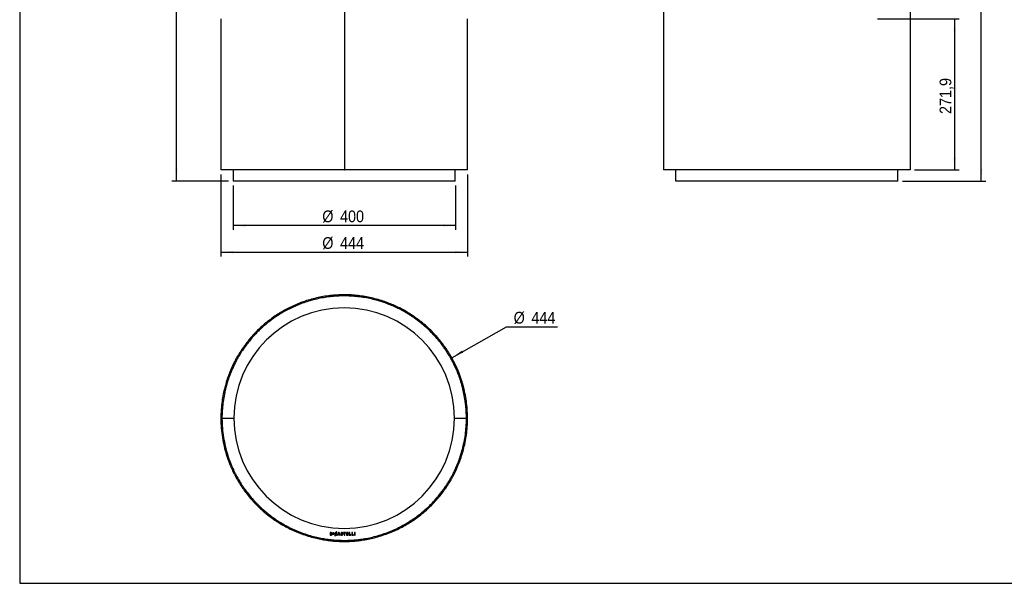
# Model space of a CAD drawing. Header units: millimetres. Extents: x 40 to 3386, y 55 to 2397.
# Tile 1 of 12: x 40 to 1812, y 55 to 1069. Entities that reach past the tile are written whole.
import ezdxf

# ---------------------------------------------------------------- set-up
doc = ezdxf.new("R2010")
doc.units = ezdxf.units.MM
doc.header["$LTSCALE"] = 8
doc.linetypes.add('SLD-Solido', pattern=[0])
doc.layers.add('QUOTE', color=1, linetype='SLD-Solido')
doc.layers.add('SCHIZZI', color=9, linetype='Continuous')
doc.styles.add('SLDTEXTSTYLE0', font='GOTHIC.TTF', dxfattribs={"width": 0.913})
doc.dimstyles.new('SLDDIMSTYLE0', dxfattribs={"dimtxt": 21.166667, "dimasz": 22.4, "dimexe": 0, "dimexo": 0.0625, "dimgap": 5.291667, "dimtad": 1, "dimdec": 1, "dimrnd": 1e-09, "dimzin": 12, "dimdsep": 46, "dimtxsty": 'SLDTEXTSTYLE0', "dimsah": 1, "dimcen": 0.09, "dimadec": 0, "dimazin": 3, "dimtfac": 1, "dimtdec": 1, "dimtofl": 0, "dimtmove": 0, "dimatfit": 3, "dimfxl": 1, "dimfrac": 2, "dimtolj": 1, "dimtzin": 12, "dimarcsym": 0})
doc.dimstyles.new('SLDDIMSTYLE1', dxfattribs={"dimtxt": 21.166667, "dimasz": 22.4, "dimexe": 0, "dimexo": 0.0625, "dimgap": 5.291667, "dimtad": 0, "dimtih": 1, "dimtoh": 1, "dimdec": 1, "dimrnd": 1e-09, "dimzin": 12, "dimdsep": 46, "dimtxsty": 'SLDTEXTSTYLE0', "dimsah": 1, "dimcen": 0, "dimadec": 0, "dimazin": 3, "dimtfac": 1, "dimtdec": 1, "dimtofl": 0, "dimtmove": 0, "dimatfit": 3, "dimfxl": 1, "dimfrac": 2, "dimtolj": 1, "dimtzin": 12, "dimarcsym": 0})

# ---------------------------------------------------------------- blocks, each defined once
blk = doc.blocks.new('_D')
at = {"layer": 'QUOTE', "transparency": 16777216}
for p, q in [((613.9, 2239), (314.4, 2239)), ((322.4, 779), (322.4, 2239)), ((416.4, 779), (314.4, 779))]:
    blk.add_line(p, q, dxfattribs=at)
for points in [[(322.4, 2239), (320.4, 2216.6), (324.4, 2216.6)], [(322.4, 779), (324.4, 801.4), (320.4, 801.4)]]:
    blk.add_solid(points, dxfattribs=at)
at = {"layer": 'QUOTE', "transparency": 16777216, "insert": (295.3, 1433.3), "char_height": 21.17, "attachment_point": 1, "rotation": 90, "style": 'SLDTEXTSTYLE0'}
blk.add_mtext('1460', dxfattribs=at)
blk = doc.blocks.new('_D_1')
at = {"layer": 'QUOTE', "transparency": 16777216}
for p, q in [((402.4, 791), (402.4, 643)), ((846.4, 791), (846.4, 643)), ((402.4, 651), (846.4, 651))]:
    blk.add_line(p, q, dxfattribs=at)
for points in [[(402.4, 651), (424.8, 649), (424.8, 653)], [(846.4, 651), (824, 653), (824, 649)]]:
    blk.add_solid(points, dxfattribs=at)
at = {"layer": 'QUOTE', "transparency": 16777216, "char_height": 21.17, "attachment_point": 1, "style": 'SLDTEXTSTYLE0'}
for s, insert in [('%%c', (584.9, 678)), ('444', (616.9, 678))]:
    blk.add_mtext(s, dxfattribs=dict(at, insert=insert))
blk = doc.blocks.new('_D_2')
at = {"layer": 'QUOTE', "transparency": 16777216}
for p, q in [((424.4, 771), (424.4, 691)), ((824.4, 771), (824.4, 691)), ((824.4, 699), (424.4, 699))]:
    blk.add_line(p, q, dxfattribs=at)
for points in [[(424.4, 699), (446.8, 697), (446.8, 701)], [(824.4, 699), (802, 701), (802, 697)]]:
    blk.add_solid(points, dxfattribs=at)
at = {"layer": 'QUOTE', "transparency": 16777216, "char_height": 21.17, "attachment_point": 1, "style": 'SLDTEXTSTYLE0'}
for s, insert in [('%%c', (584.9, 726)), ('400', (616.9, 726))]:
    blk.add_mtext(s, dxfattribs=dict(at, insert=insert))
blk = doc.blocks.new('_D_3')
at = {"layer": 'QUOTE', "transparency": 16777216}
for p, q in [((817.9, 461), (916.7, 516.5)), ((916.7, 516.5), (1008.3, 516.5))]:
    blk.add_line(p, q, dxfattribs=at)
blk.add_arc((624.4, 352.2), 222, 14.6836, 31.3974, dxfattribs=at)
blk.add_solid([(817.9, 461), (838.4, 470.2), (836.5, 473.7)], dxfattribs=at)
at = {"layer": 'QUOTE', "transparency": 16777216, "char_height": 21.17, "attachment_point": 1, "style": 'SLDTEXTSTYLE0'}
for s, insert in [('%%c', (929.4, 543.5)), ('444', (961.3, 543.5))]:
    blk.add_mtext(s, dxfattribs=dict(at, insert=insert))
blk = doc.blocks.new('_D_4')
at = {"layer": 'QUOTE', "transparency": 16777216}
for p, q in [((1584.3, 1070.9), (1731, 1070.9)), ((1723, 1070.9), (1723, 799)), ((1651, 799), (1731, 799))]:
    blk.add_line(p, q, dxfattribs=at)
for points in [[(1723, 1070.9), (1721, 1048.5), (1725, 1048.5)], [(1723, 799), (1725, 821.4), (1721, 821.4)]]:
    blk.add_solid(points, dxfattribs=at)
at = {"layer": 'QUOTE', "transparency": 16777216, "insert": (1696, 899.7), "char_height": 21.17, "attachment_point": 1, "rotation": 90, "style": 'SLDTEXTSTYLE0'}
blk.add_mtext('271,9', dxfattribs=at)
blk = doc.blocks.new('_D_5')
at = {"layer": 'QUOTE', "transparency": 16777216}
for p, q in [((1207, 2239), (1779, 2239)), ((1771, 779), (1771, 2239)), ((1629, 779), (1779, 779))]:
    blk.add_line(p, q, dxfattribs=at)
for points in [[(1771, 2239), (1769, 2216.6), (1773, 2216.6)], [(1771, 779), (1773, 801.4), (1769, 801.4)]]:
    blk.add_solid(points, dxfattribs=at)
at = {"layer": 'QUOTE', "transparency": 16777216, "insert": (1744, 1477.7), "char_height": 21.17, "attachment_point": 1, "rotation": 90, "style": 'SLDTEXTSTYLE0'}
blk.add_mtext('1460', dxfattribs=at)

msp = doc.modelspace()

# ---------------------------------------------------------------- linework, layer by layer
for p, q in [((1199.01, 2239.04), (1199.01, 798.97)), ((624.98, 1090.67), (624.98, 798.97)), ((625.68, 798.97), (625.68, 1090.62)), ((625.7, 798.97), (625.7, 1090.62)), ((1643.01, 1090.69), (1643.01, 798.97)), ((402.37, 1070.87), (402.37, 798.97)), ((624.98, 1067.87), (625.68, 1067.87)), ((624.98, 1065.97), (625.68, 1065.97)), ((846.37, 798.97), (846.37, 1070.87)), ((624.37, 798.97), (402.37, 798.97)), ((424.37, 798.97), (424.37, 778.97)), ((624.98, 798.97), (624.37, 798.97)), ((624.98, 810.97), (625.68, 810.97)), ((624.98, 800.97), (625.68, 800.97)), ((624.98, 798.97), (625.68, 798.97)), ((625.68, 798.97), (625.7, 798.97)), ((626.31, 798.97), (625.7, 798.97)), ((846.37, 798.97), (626.31, 798.97)), ((824.37, 778.97), (824.37, 798.97)), ((1643.01, 798.97), (1199.01, 798.97)), ((1221.01, 778.97), (1221.01, 798.97)), ((1621.01, 778.97), (1621.01, 798.97)), ((824.37, 778.97), (424.37, 778.97)), ((1621.01, 778.97), (1221.01, 778.97)), ((1221.01, 778.97), (1221.01, 778.97)), ((497.98, 534.72), (499.12, 533.07)), ((826.39, 444.27), (824.57, 443.44)), ((421.63, 442.65), (423.46, 441.84)), ((404.39, 354.65), (404.37, 352.21)), ((844.37, 352.21), (844.36, 354.49)), ((404.37, 352.21), (425.87, 352.21)), ((404.37, 352.21), (404.46, 346.1)), ((822.87, 352.21), (844.37, 352.21)), ((844.25, 344.72), (844.37, 352.21)), ((457.37, 205.94), (458.88, 207.26)), ((792.54, 207.28), (791.02, 208.58)), ((599, 146.08), (599, 141.69)), ((600.64, 146.08), (599, 146.08)), ((599.8, 145.34), (599.8, 142.43)), ((600.64, 145.34), (599.8, 145.34)), ((599.8, 142.43), (600.64, 142.43)), ((602.13, 143.87), (602.13, 143.88)), ((602.98, 143.88), (602.98, 143.9)), ((605.89, 146.05), (604.05, 146.05)), ((604.05, 146.05), (604.05, 143.61)), ((604.05, 143.61), (605.9, 143.61)), ((604.58, 145.08), (604.58, 145.57)), ((604.58, 145.57), (605.89, 145.57)), ((605.73, 145.08), (604.58, 145.08)), ((604.58, 144.09), (604.58, 144.6)), ((604.58, 144.6), (605.73, 144.6)), ((605.9, 144.09), (604.58, 144.09)), ((605.73, 144.6), (605.73, 145.08)), ((605.89, 145.57), (605.89, 146.05)), ((605.9, 143.61), (605.9, 144.09)), ((607.13, 143.88), (607.13, 143.87)), ((608.06, 142.02), (607.4, 140.57)), ((607.98, 143.9), (607.98, 143.88)), ((608.4, 142.78), (609.6, 145.4)), ((608.87, 142.46), (610.13, 145.22)), ((610.45, 147.27), (609.92, 146.11)), ((611.06, 147.27), (610.45, 147.27)), ((610.46, 145.94), (611.06, 147.27)), ((610.59, 144.88), (610.61, 144.86)), ((610.61, 144.86), (611.13, 145.46)), ((610.64, 142.93), (610.63, 142.92)), ((611.16, 142.41), (610.64, 142.93)), ((611.13, 145.46), (611.12, 145.47)), ((611.15, 142.39), (611.16, 142.41)), ((614.39, 146.11), (612.46, 141.69)), ((613.29, 141.69), (613.74, 142.74)), ((613.74, 142.74), (615.77, 142.74)), ((614.75, 145.12), (614.04, 143.46)), ((614.04, 143.46), (615.47, 143.46)), ((615.13, 146.11), (614.39, 146.11)), ((615.47, 143.46), (614.75, 145.12)), ((615.14, 146.1), (615.13, 146.11)), ((617.06, 141.69), (615.14, 146.1)), ((615.77, 142.74), (616.21, 141.69)), ((618.81, 142.92), (618.32, 142.34)), ((618.32, 142.34), (618.33, 142.33)), ((618.5, 144.86), (618.5, 144.85)), ((618.82, 142.91), (618.81, 142.92)), ((619.31, 144.92), (619.31, 144.93)), ((620.93, 142.88), (620.93, 142.87)), ((621.16, 144.98), (621.18, 144.97)), ((621.18, 144.97), (621.62, 145.58)), ((621.62, 145.58), (621.6, 145.59)), ((621.74, 142.95), (621.74, 142.96)), ((626.7, 146.08), (623.13, 146.08)), ((623.13, 146.08), (623.13, 145.33)), ((623.13, 145.33), (624.51, 145.33)), ((624.51, 145.33), (624.51, 141.69)), ((625.32, 141.69), (625.32, 145.33)), ((625.32, 145.33), (626.7, 145.33)), ((626.7, 145.33), (626.7, 146.08)), ((631.67, 146.08), (628.4, 146.08)), ((628.4, 146.08), (628.4, 141.69)), ((629.21, 144.27), (629.21, 145.35)), ((629.21, 145.35), (631.67, 145.35)), ((631.39, 144.27), (629.21, 144.27)), ((629.21, 142.41), (629.21, 143.54)), ((629.21, 143.54), (631.39, 143.54)), ((631.7, 142.41), (629.21, 142.41)), ((631.39, 143.54), (631.39, 144.27)), ((631.67, 145.35), (631.67, 146.08)), ((631.7, 141.69), (631.7, 142.41)), ((633.5, 146.08), (633.5, 141.69)), ((634.31, 146.08), (633.5, 146.08)), ((634.31, 142.43), (634.31, 146.08)), ((636.59, 142.43), (634.31, 142.43)), ((636.59, 141.69), (636.59, 142.43)), ((638.28, 146.08), (638.28, 141.69)), ((639.09, 146.08), (638.28, 146.08)), ((639.09, 142.43), (639.09, 146.08)), ((641.37, 142.43), (639.09, 142.43)), ((641.37, 141.69), (641.37, 142.43)), ((643.91, 146.08), (643.1, 146.08)), ((643.1, 146.08), (643.1, 141.69)), ((643.91, 141.69), (643.91, 146.08)), ((599, 141.69), (600.64, 141.69)), ((607.4, 140.57), (608.01, 140.57)), ((608.01, 140.57), (608.55, 141.76)), ((612.46, 141.69), (613.29, 141.69)), ((616.21, 141.69), (617.06, 141.69)), ((624.37, 132.21), (624.98, 132.21)), ((624.37, 130.21), (624.98, 130.21)), ((624.51, 141.69), (625.32, 141.69)), ((624.98, 132.21), (624.98, 130.21)), ((625.68, 132.21), (626.29, 132.22)), ((625.68, 132.21), (625.7, 130.21)), ((625.7, 130.21), (626.31, 130.22)), ((628.4, 141.69), (631.7, 141.69)), ((633.5, 141.69), (636.59, 141.69)), ((638.28, 141.69), (641.37, 141.69)), ((643.1, 141.69), (643.91, 141.69))]:
    msp.add_line(p, q)
at = {"flags": 128}
for points in [[(826.29, 439.55), (823.13, 446.52), (819.66, 453.51)], [(412.01, 409.69), (410.77, 404.86), (409.96, 401.48)], [(841.12, 389.9), (839.93, 396.22), (838.11, 404.34)], [(405.52, 374.61), (405.09, 369.91), (404.74, 364.84)], [(843.6, 370.61), (842.77, 378.73), (841.66, 386.68)], [(408.14, 311.7), (408.82, 308.2), (410.11, 302.29)], [(837.04, 295.88), (837.98, 299.56), (839.77, 307.43)], [(416.31, 280.72), (418.67, 274.2), (421.62, 266.82)]]:
    msp.add_lwpolyline(points, dxfattribs=at)
for radius, start, end in [(198.5, 0, 180), (220, 155.55789, 159.95754), (198.5, 180, 0), (220, 340.05498, 344.2237), (220, 317.39464, 321.6807), (220, 221.16913, 225.68131), (220, 266.94558, 271.32605)]:
    msp.add_arc((624.37, 352.21), radius, start, end)
for points, knots in [([(762.52, 525.99), (760.87, 527.28), (757.74, 529.73), (753.05, 533.14), (748.39, 536.37), (743.54, 539.55), (738.36, 542.74), (731.98, 546.44), (724.28, 550.54), (715.12, 554.9), (705.15, 559.09), (694.34, 563.01), (682.7, 566.53), (670.75, 569.43), (658.54, 571.68), (646.12, 573.26), (633.55, 574.14), (620.91, 574.3), (608.31, 573.75), (595.81, 572.48), (583.5, 570.53), (571.41, 567.92), (559.59, 564.67), (548.13, 560.82), (537.11, 556.45), (526.61, 551.63), (516.6, 546.4), (506.99, 540.77), (501, 536.75), (497.98, 534.72)], [0, 0, 0, 0, 0.0257452, 0.049103, 0.0700871, 0.0932588, 0.1165676, 0.1398048, 0.1764666, 0.2130851, 0.2497133, 0.2914534, 0.3332232, 0.3748456, 0.4164289, 0.458082, 0.4999131, 0.5416799, 0.5834814, 0.6251101, 0.6666744, 0.7082833, 0.7500453, 0.7918202, 0.8334692, 0.8747654, 0.915834, 0.9575449, 1, 1, 1, 1]), ([(761.27, 524.43), (759.64, 525.7), (756.53, 528.13), (751.9, 531.51), (747.27, 534.71), (742.47, 537.86), (737.34, 541.03), (731.01, 544.69), (723.38, 548.76), (714.3, 553.08), (704.42, 557.23), (693.71, 561.11), (682.18, 564.6), (670.33, 567.47), (658.24, 569.71), (645.92, 571.27), (633.47, 572.14), (620.94, 572.3), (608.45, 571.75), (596.07, 570.5), (583.87, 568.57), (571.89, 565.97), (560.18, 562.75), (548.81, 558.94), (537.9, 554.61), (527.49, 549.84), (517.57, 544.65), (508.05, 539.07), (502.11, 535.08), (499.12, 533.07)], [0, 0, 0, 0, 0.0257995, 0.0492021, 0.0702217, 0.0934268, 0.1167639, 0.1400242, 0.1767123, 0.2133459, 0.2499784, 0.2917119, 0.3334645, 0.3750606, 0.4166103, 0.4582244, 0.5000127, 0.5417352, 0.5834929, 0.6250802, 0.6666075, 0.7081856, 0.7499247, 0.7916864, 0.8333337, 0.874641, 0.9157349, 0.957487, 1, 1, 1, 1]), ([(497.98, 534.72), (496.78, 533.88), (494.58, 532.33), (491.63, 530.16), (489.01, 528.18), (486.48, 526.2), (483.82, 524.06), (481.14, 521.84), (477.01, 518.29), (471.64, 513.4), (464.89, 506.75), (458.32, 499.67), (452.02, 492.24), (445.65, 484.04), (439.45, 475.22), (433.67, 466.02), (428.84, 457.46), (424.78, 449.54), (422.68, 444.95), (421.63, 442.65)], [0, 0, 0, 0, 0.02723, 0.0500979, 0.0686055, 0.0892763, 0.1115649, 0.1344224, 0.1571753, 0.2188669, 0.2805551, 0.3540212, 0.4273263, 0.500606, 0.6006217, 0.700241, 0.7997651, 0.8995627, 1, 1, 1, 1]), ([(499.12, 533.07), (497.93, 532.24), (495.75, 530.71), (492.83, 528.56), (490.23, 526.59), (487.72, 524.63), (485.09, 522.51), (482.43, 520.31), (478.34, 516.8), (473.01, 511.95), (466.33, 505.35), (459.81, 498.34), (453.57, 490.98), (447.25, 482.85), (441.12, 474.11), (435.39, 465), (430.6, 456.51), (426.58, 448.66), (424.5, 444.12), (423.46, 441.84)], [0, 0, 0, 0, 0.0271614, 0.0499731, 0.0684371, 0.0890618, 0.1113034, 0.1341156, 0.1568258, 0.2184158, 0.2800231, 0.3534198, 0.4266852, 0.4999544, 0.6000023, 0.6997054, 0.7993626, 0.8993398, 1, 1, 1, 1]), ([(824.57, 443.44), (824.15, 444.34), (823.36, 446.06), (822.15, 448.58), (820.92, 451.07), (819.58, 453.68), (818.11, 456.47), (816.52, 459.37), (814.35, 463.2), (811.45, 468.04), (807.63, 474.01), (802.88, 480.91), (796.96, 488.79), (789.58, 497.66), (781.22, 506.64), (771.9, 515.65), (764.83, 521.49), (761.27, 524.43)], [0, 0, 0, 0, 0.04520267, 0.08550639, 0.12092407, 0.16035524, 0.20041815, 0.24014316, 0.28006773, 0.35340404, 0.42669057, 0.50004324, 0.59918846, 0.69846743, 0.79817157, 0.89858856, 1, 1, 1, 1]), ([(826.39, 444.27), (825.97, 445.18), (825.17, 446.91), (823.95, 449.45), (822.7, 451.97), (821.36, 454.6), (819.87, 457.42), (818.26, 460.35), (816.07, 464.21), (813.15, 469.1), (809.3, 475.12), (804.5, 482.08), (798.53, 490.04), (791.08, 498.98), (782.64, 508.04), (773.24, 517.14), (766.1, 523.03), (762.52, 525.99)], [0, 0, 0, 0, 0.0451109, 0.085337, 0.1206913, 0.1600585, 0.2000625, 0.2397355, 0.2796146, 0.3528852, 0.42613, 0.4994658, 0.598629, 0.6979741, 0.7977934, 0.8983749, 1, 1, 1, 1]), ([(839.06, 400.28), (838.89, 401.01), (838.57, 402.41), (838.08, 404.47), (837.6, 406.39), (837.13, 408.22), (836.62, 410.11), (835.8, 413.06), (834.59, 417.17), (832.41, 423.89), (829.33, 432.51), (826.16, 439.78), (824.57, 443.44)], [0, 0, 0, 0, 0.0610796, 0.1174993, 0.1692601, 0.2163635, 0.2614853, 0.314258, 0.4374538, 0.5594687, 0.7787179, 1, 1, 1, 1]), ([(841.01, 400.71), (840.84, 401.45), (840.52, 402.87), (840.02, 404.95), (839.54, 406.89), (839.06, 408.73), (838.55, 410.63), (837.72, 413.61), (836.5, 417.76), (834.3, 424.55), (831.2, 433.24), (828, 440.58), (826.39, 444.27)], [0, 0, 0, 0, 0.0610656, 0.1174733, 0.1692241, 0.2163193, 0.2614346, 0.3142011, 0.4373877, 0.5594015, 0.7786697, 1, 1, 1, 1]), ([(421.63, 442.65), (421.18, 441.63), (420.31, 439.67), (419.14, 436.85), (418.1, 434.29), (417.18, 431.95), (416.31, 429.63), (415.04, 426.16), (413.47, 421.6), (411.33, 414.8), (409.18, 407.04), (407.97, 401.68), (407.36, 398.99)], [0, 0, 0, 0, 0.0610601, 0.1174764, 0.16925, 0.2163822, 0.2615318, 0.3142849, 0.4374881, 0.5595334, 0.7787594, 1, 1, 1, 1]), ([(423.46, 441.84), (423.01, 440.83), (422.15, 438.88), (420.98, 436.09), (419.96, 433.55), (419.05, 431.23), (418.18, 428.93), (416.92, 425.49), (415.37, 420.98), (413.25, 414.24), (411.12, 406.55), (409.92, 401.23), (409.31, 398.56)], [0, 0, 0, 0, 0.0610446, 0.1174478, 0.1692107, 0.2163345, 0.2614778, 0.314225, 0.4374207, 0.559467, 0.7787146, 1, 1, 1, 1]), ([(415.62, 276.68), (415.8, 276.17), (416.16, 275.19), (416.71, 273.71), (417.27, 272.26), (417.88, 270.7), (418.55, 269.01), (419.3, 267.18), (420.11, 265.26), (421.29, 262.51), (422.97, 258.77), (425.32, 253.87), (428.31, 248), (432.15, 241.03), (437.09, 232.86), (442.88, 224.22), (449.52, 215.21), (454.75, 209.04), (457.37, 205.94)], [0, 0, 0, 0, 0.0397596, 0.0757756, 0.1080551, 0.139989, 0.1751733, 0.2100949, 0.2447649, 0.2797108, 0.3529923, 0.4262452, 0.4995748, 0.5987145, 0.6980649, 0.7978901, 0.8984503, 1, 1, 1, 1]), ([(417.5, 277.37), (417.68, 276.86), (418.03, 275.89), (418.58, 274.42), (419.13, 272.98), (419.74, 271.43), (420.41, 269.76), (421.15, 267.94), (421.95, 266.04), (423.12, 263.32), (424.79, 259.61), (427.11, 254.75), (430.08, 248.94), (433.88, 242.03), (438.78, 233.94), (444.52, 225.38), (451.09, 216.45), (456.27, 210.33), (458.88, 207.26)], [0, 0, 0, 0, 0.0398198, 0.0758884, 0.1082129, 0.1401883, 0.1754154, 0.2103762, 0.2450818, 0.2800598, 0.3533966, 0.426687, 0.5000351, 0.5991671, 0.6984698, 0.7982049, 0.8986307, 1, 1, 1, 1]), ([(791.02, 208.58), (792.05, 209.79), (794.02, 212.1), (796.68, 215.41), (799.06, 218.46), (801.31, 221.44), (803.51, 224.48), (805.66, 227.56), (807.71, 230.59), (810.37, 234.66), (813.47, 239.7), (816.83, 245.55), (820.14, 251.75), (823.29, 258.14), (826.16, 264.48), (828.5, 270.1), (830.42, 275.05), (831.36, 277.69), (831.84, 279.01)], [0, 0, 0, 0, 0.0398076, 0.0758735, 0.108205, 0.1401807, 0.1753977, 0.2103601, 0.2450791, 0.2800586, 0.3533928, 0.4266828, 0.5000325, 0.5991619, 0.6984635, 0.7981989, 0.8986267, 1, 1, 1, 1]), ([(792.54, 207.28), (793.58, 208.5), (795.56, 210.83), (798.25, 214.17), (800.65, 217.25), (802.91, 220.26), (805.14, 223.32), (807.31, 226.42), (809.38, 229.48), (812.06, 233.59), (815.19, 238.68), (818.57, 244.58), (821.92, 250.84), (825.1, 257.28), (827.99, 263.68), (830.36, 269.35), (832.29, 274.35), (833.25, 277.01), (833.73, 278.35)], [0, 0, 0, 0, 0.039883, 0.0760132, 0.1083977, 0.1404203, 0.1756834, 0.2106863, 0.2454401, 0.2804493, 0.3538289, 0.427142, 0.5004936, 0.5995932, 0.6988304, 0.7984703, 0.8987746, 1, 1, 1, 1]), ([(457.37, 205.94), (458.15, 205.06), (459.57, 203.45), (461.59, 201.26), (463.48, 199.24), (465.42, 197.22), (467.57, 195.05), (469.82, 192.83), (473.49, 189.33), (478.75, 184.56), (486.24, 178.32), (494.64, 171.95), (504, 165.56), (513.98, 159.48), (524.55, 153.79), (535.67, 148.57), (547.29, 143.89), (559.37, 139.81), (571.02, 136.61), (582.11, 134.19), (592.4, 132.44), (602.78, 131.19), (613.42, 130.37), (620.65, 130.26), (624.37, 130.21)], [0, 0, 0, 0, 0.0239886, 0.0441699, 0.0605463, 0.0793483, 0.0992183, 0.1195373, 0.1396462, 0.1945066, 0.2494767, 0.3119824, 0.3743605, 0.4367668, 0.4993568, 0.5619583, 0.6244249, 0.6869116, 0.7495732, 0.7997003, 0.849753, 0.898338, 0.9476689, 1, 1, 1, 1]), ([(458.88, 207.26), (459.65, 206.39), (461.06, 204.79), (463.05, 202.62), (464.93, 200.62), (466.85, 198.62), (468.98, 196.47), (471.21, 194.27), (474.85, 190.8), (480.06, 186.07), (487.49, 179.89), (495.8, 173.57), (505.08, 167.24), (514.97, 161.22), (525.45, 155.58), (536.47, 150.41), (547.99, 145.77), (559.96, 141.72), (571.5, 138.55), (582.49, 136.15), (592.69, 134.42), (602.97, 133.18), (613.51, 132.37), (620.68, 132.26), (624.37, 132.21)], [0, 0, 0, 0, 0.024059, 0.0442978, 0.0607188, 0.0795688, 0.0994868, 0.1198517, 0.1400033, 0.1949655, 0.2500161, 0.3125881, 0.3750064, 0.4374281, 0.5000102, 0.5625825, 0.6250003, 0.6874207, 0.7500006, 0.8000531, 0.8500245, 0.8985253, 0.9477665, 1, 1, 1, 1]), ([(626.29, 132.22), (627.99, 132.24), (631.12, 132.29), (635.4, 132.48), (639.31, 132.71), (643.18, 133), (647.32, 133.4), (651.53, 133.88), (658.15, 134.77), (667.1, 136.3), (678.73, 138.92), (690.57, 142.28), (702.49, 146.42), (713.96, 151.15), (724.93, 156.41), (735.35, 162.13), (745.18, 168.23), (754.4, 174.63), (763, 181.27), (770.97, 188.06), (778.22, 194.85), (784.95, 201.71), (788.95, 206.24), (791.02, 208.58)], [0, 0, 0, 0, 0.0240615, 0.0443012, 0.0607215, 0.0795837, 0.0995055, 0.1198632, 0.1400127, 0.194975, 0.2500232, 0.3125925, 0.3750099, 0.4374318, 0.5000147, 0.5625861, 0.6250048, 0.6874272, 0.7500098, 0.8125548, 0.8750081, 0.9352733, 1, 1, 1, 1]), ([(626.31, 130.22), (628.02, 130.24), (631.18, 130.29), (635.5, 130.48), (639.44, 130.71), (643.35, 131.01), (647.53, 131.41), (651.78, 131.89), (658.46, 132.79), (667.48, 134.33), (679.23, 136.98), (691.17, 140.37), (703.2, 144.55), (714.77, 149.32), (725.84, 154.63), (736.35, 160.4), (746.27, 166.55), (755.58, 173.01), (764.26, 179.71), (772.3, 186.57), (779.62, 193.42), (786.41, 200.34), (790.45, 204.91), (792.54, 207.28)], [0, 0, 0, 0, 0.0241068, 0.0443843, 0.060835, 0.0797317, 0.0996893, 0.1200829, 0.1402672, 0.1953199, 0.2504505, 0.3131014, 0.375585, 0.4380556, 0.5006677, 0.5632468, 0.62565, 0.6880323, 0.7505486, 0.8130007, 0.8753334, 0.9354548, 1, 1, 1, 1]), ([(602.98, 143.9), (602.93, 144.23), (602.86, 144.89), (602.24, 145.61), (601.47, 146.01), (600.92, 146.06), (600.64, 146.08)], [0, 0, 0, 0, 0.279532, 0.5454242, 0.7630634, 1, 1, 1, 1]), ([(602.13, 143.88), (602.11, 144.11), (602.06, 144.54), (601.67, 145.03), (601.17, 145.3), (600.82, 145.33), (600.64, 145.34)], [0, 0, 0, 0, 0.2871229, 0.5522893, 0.766205, 1, 1, 1, 1]), ([(600.64, 141.69), (601, 141.72), (601.68, 141.79), (602.45, 142.36), (602.9, 143.1), (602.95, 143.62), (602.98, 143.88)], [0, 0, 0, 0, 0.2961767, 0.5664015, 0.7768821, 1, 1, 1, 1]), ([(600.64, 142.43), (600.87, 142.45), (601.31, 142.49), (601.8, 142.87), (602.08, 143.35), (602.11, 143.69), (602.13, 143.87)], [0, 0, 0, 0, 0.293871, 0.5608682, 0.7719073, 1, 1, 1, 1]), ([(609.92, 146.11), (609.83, 146.12), (609.69, 146.15), (609.53, 146.15), (609.46, 146.16), (609.42, 146.16), (609.41, 146.16), (609.4, 146.16), (609.4, 146.16), (609.4, 146.16), (609.4, 146.16), (609.4, 146.16), (609.09, 146.16), (608.49, 146.05), (607.74, 145.55), (607.23, 144.79), (607.16, 144.19), (607.13, 143.88)], [0, 0, 0, 0, 0.0692641, 0.102088, 0.1170424, 0.1237265, 0.1266881, 0.1279952, 0.1285711, 0.1288247, 0.1289363, 0.1289854, 0.129024, 0.3530678, 0.564112, 0.7753896, 1, 1, 1, 1]), ([(607.13, 143.87), (607.15, 143.66), (607.18, 143.25), (607.45, 142.57), (607.83, 142.22), (608.06, 142.02)], [0, 0, 0, 0, 0.2957242, 0.575371, 1, 1, 1, 1]), ([(609.6, 145.4), (609.56, 145.4), (609.5, 145.41), (609.44, 145.41), (609.41, 145.41), (609.4, 145.41), (609.4, 145.41), (609.39, 145.41), (609.39, 145.41), (609.39, 145.41), (609.39, 145.41), (609.39, 145.41), (609.2, 145.41), (608.82, 145.34), (608.35, 145), (608.04, 144.5), (608, 144.1), (607.98, 143.9)], [0, 0, 0, 0, 0.0458801, 0.0662498, 0.075289, 0.0792849, 0.0810471, 0.0818233, 0.0821649, 0.0823153, 0.0823815, 0.0824106, 0.0824335, 0.3112586, 0.5307913, 0.7562229, 1, 1, 1, 1]), ([(607.98, 143.88), (608, 143.65), (608.04, 143.23), (608.3, 142.91), (608.4, 142.78)], [0, 0, 0, 0, 0.5786018, 1, 1, 1, 1]), ([(608.55, 141.76), (608.65, 141.73), (608.84, 141.66), (609.2, 141.61), (609.74, 141.61), (610.49, 141.79), (610.92, 142.18), (611.15, 142.39)], [0, 0, 0, 0, 0.1070173, 0.2171799, 0.3844467, 0.6825263, 1, 1, 1, 1]), ([(610.63, 142.92), (610.53, 142.83), (610.33, 142.66), (610, 142.46), (609.66, 142.37), (609.27, 142.34), (609.02, 142.41), (608.87, 142.46)], [0, 0, 0, 0, 0.2086835, 0.4014828, 0.5984123, 0.7578028, 1, 1, 1, 1]), ([(610.13, 145.22), (610.22, 145.17), (610.38, 145.07), (610.53, 144.94), (610.59, 144.88)], [0, 0, 0, 0, 0.5348435, 1, 1, 1, 1]), ([(611.12, 145.47), (611.01, 145.57), (610.81, 145.75), (610.57, 145.88), (610.46, 145.94)], [0, 0, 0, 0, 0.5342378, 1, 1, 1, 1]), ([(618.33, 142.33), (618.54, 142.17), (618.93, 141.87), (619.69, 141.63), (620.52, 141.59), (621.26, 141.86), (621.68, 142.39), (621.72, 142.76), (621.74, 142.95)], [0, 0, 0, 0, 0.1759074, 0.3484954, 0.5452361, 0.7483254, 0.8703401, 1, 1, 1, 1]), ([(621.6, 145.59), (621.45, 145.7), (621.14, 145.92), (620.59, 146.11), (620, 146.17), (619.41, 146.09), (618.91, 145.82), (618.56, 145.39), (618.52, 145.04), (618.5, 144.86)], [0, 0, 0, 0, 0.1460704, 0.2887682, 0.4377557, 0.5951452, 0.7341478, 0.8644717, 1, 1, 1, 1]), ([(618.5, 144.85), (618.51, 144.71), (618.52, 144.46), (618.7, 144.12), (619.15, 143.73), (619.62, 143.61), (619.97, 143.53)], [0, 0, 0, 0, 0.1872531, 0.3476527, 0.509467, 1, 1, 1, 1]), ([(620.93, 142.87), (620.92, 142.8), (620.9, 142.64), (620.73, 142.47), (620.48, 142.36), (620.17, 142.34), (619.76, 142.37), (619.28, 142.54), (618.98, 142.78), (618.82, 142.91)], [0, 0, 0, 0, 0.0886001, 0.1775904, 0.2803753, 0.4039243, 0.5463947, 0.7592876, 1, 1, 1, 1]), ([(619.31, 144.93), (619.32, 145), (619.34, 145.14), (619.5, 145.31), (619.73, 145.4), (620.1, 145.44), (620.62, 145.34), (620.98, 145.11), (621.16, 144.98)], [0, 0, 0, 0, 0.0943892, 0.189365, 0.2976915, 0.4258978, 0.6931705, 1, 1, 1, 1]), ([(620.33, 144.25), (620.14, 144.3), (619.85, 144.37), (619.5, 144.52), (619.33, 144.72), (619.32, 144.85), (619.31, 144.92)], [0, 0, 0, 0, 0.4294113, 0.7007161, 0.8502874, 1, 1, 1, 1]), ([(619.97, 143.53), (620.15, 143.48), (620.44, 143.41), (620.78, 143.26), (620.92, 143.06), (620.93, 142.94), (620.93, 142.88)], [0, 0, 0, 0, 0.4490962, 0.7176787, 0.8608801, 1, 1, 1, 1]), ([(621.74, 142.96), (621.72, 143.13), (621.69, 143.47), (621.34, 143.86), (620.87, 144.1), (620.52, 144.2), (620.33, 144.25)], [0, 0, 0, 0, 0.2440399, 0.4814505, 0.7097813, 1, 1, 1, 1])]:
    msp.add_open_spline(points, degree=3, knots=knots)
for points in [[(407.36, 398.99), (406.47, 394.56), (404.71, 385.71), (403.75, 376.73), (403.28, 372.24)], [(409.31, 398.56), (408.44, 394.18), (406.68, 385.4), (405.74, 376.51), (405.27, 372.06)], [(843.5, 371.74), (843, 376.53), (841.98, 386.12), (840.03, 395.56), (839.06, 400.28)], [(845.5, 371.91), (844.99, 376.75), (843.96, 386.42), (841.99, 395.95), (841.01, 400.71)], [(403.28, 372.24), (402.89, 366.6), (402.12, 355.32), (402.62, 338.36), (404.23, 321.47), (406.4, 310.38), (407.49, 304.84)], [(405.27, 372.06), (404.89, 366.47), (404.12, 355.3), (404.62, 338.49), (406.21, 321.75), (408.37, 310.76), (409.44, 305.26)], [(838.55, 301.95), (839.54, 306.53), (841.51, 315.69), (843.35, 329.63), (844.35, 343.65), (844.49, 357.72), (843.83, 367.06), (843.5, 371.74)], [(840.5, 301.49), (841.5, 306.11), (843.49, 315.36), (845.34, 329.43), (846.35, 343.57), (846.49, 357.77), (845.83, 367.2), (845.5, 371.91)], [(407.49, 304.84), (408.61, 300.08), (410.85, 290.56), (414.03, 281.31), (415.62, 276.68)], [(409.44, 305.26), (410.55, 300.55), (412.78, 291.11), (415.92, 281.95), (417.5, 277.37)], [(831.84, 279.01), (833.11, 282.79), (835.66, 290.34), (837.59, 298.08), (838.55, 301.95)], [(833.73, 278.35), (835.01, 282.16), (837.59, 289.78), (839.53, 297.59), (840.5, 301.49)]]:
    msp.add_open_spline(points, degree=3)
at = {"layer": 'SCHIZZI', "color": 7, "true_color": 0xffffff}
msp.add_lwpolyline([(3385.66, 54.91), (3385.5, 2396.67), (40.29, 2396.67), (40.29, 54.91)], close=True, dxfattribs=at)

# ---------------------------------------------------------------- dimensions: what is measured, and where the dimension line sits
at = {"layer": 'QUOTE'}
for base, p1, p2, picture, middle in [((322.37, 2238.97), (424.37, 778.97), (621.9, 2238.97), '_D', (322.37, 1464.55)), ((1771.02, 2238.98), (1621.01, 778.97), (1199.01, 2238.98), '_D_5', (1771.02, 1508.97)), ((1723.02, 798.97), (1576.28, 1070.87), (1643.01, 798.97), '_D_4', (1723.02, 934.92))]:
    dim = msp.add_linear_dim(base=base, p1=p1, p2=p2, angle=90, dimstyle='SLDDIMSTYLE0', dxfattribs=at)
    dim.commit()
    dim.dimension.update_dxf_attribs({"geometry": picture, "text_midpoint": middle, "dimtype": 160})
for base, p1, p2, picture, middle in [((846.37, 650.97), (402.37, 798.97), (846.37, 798.97), '_D_1', (624.37, 650.97)), ((424.37, 698.97), (824.37, 778.97), (424.37, 778.97), '_D_2', (624.37, 698.97))]:
    dim = msp.add_linear_dim(base=base, p1=p1, p2=p2, text='%%c<>', dimstyle='SLDDIMSTYLE0', dxfattribs=at)
    dim.commit()
    dim.dimension.update_dxf_attribs({"geometry": picture, "text_midpoint": middle, "dimtype": 160})
dim = msp.add_diameter_dim_2p(p1=(430.84, 243.45), p2=(817.91, 460.97), dimstyle='SLDDIMSTYLE1', dxfattribs=at)
dim.commit()
dim.dimension.update_dxf_attribs({"geometry": '_D_3', "text_midpoint": (968.82, 533.29), "dimtype": 163})

doc.saveas('drawing.dxf')
